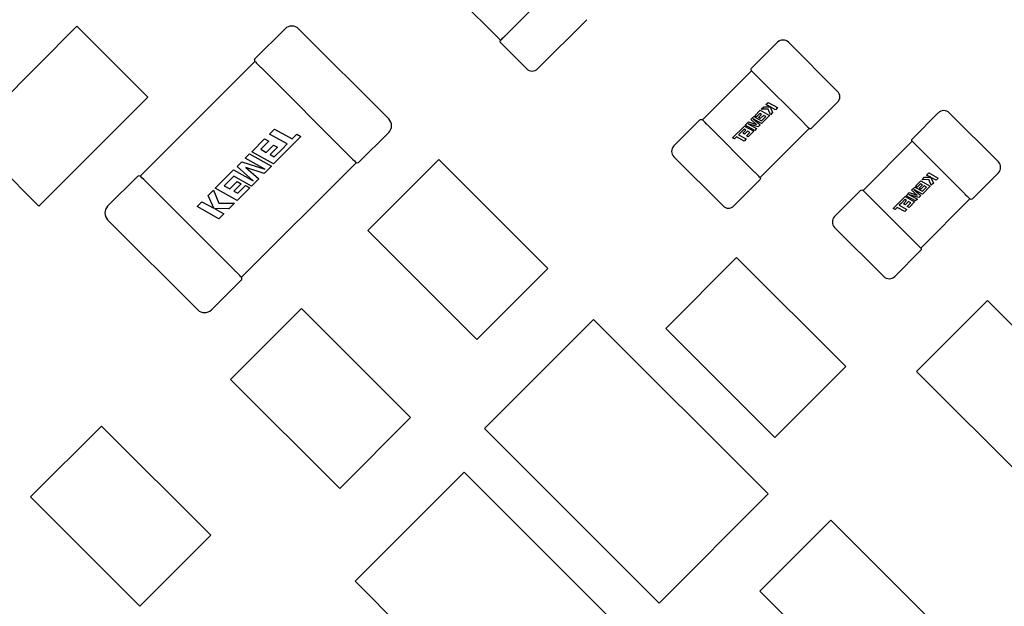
# Model space of a CAD drawing. Header units: millimetres. Extents: x 4 to 585, y 130 to 416.
# Tile 34 of 100: x 343.26 to 349.64, y 164.76 to 168.57. Entities that reach past the tile are written whole.
import ezdxf

# ---------------------------------------------------------------- set-up
doc = ezdxf.new("R2010")
doc.units = ezdxf.units.MM
doc.header["$LTSCALE"] = 0.75
doc.layers.add('Dimensions', color=7, linetype='Continuous', lineweight=13)
doc.layers.add('Visible', color=7, linetype='Continuous', lineweight=25)
doc.styles.get("Standard").update_dxf_attribs({"font": 'cour.ttf'})
doc.dimstyles.new('ISO-25', dxfattribs={"dimtxt": 2.5, "dimasz": 2.5, "dimexe": 1.5, "dimexo": 1.5, "dimgap": 1, "dimtad": 1, "dimdec": 1, "dimdsep": 46, "dimtxsty": 'Standard', "dimcen": 0, "dimclrd": 256, "dimclre": 256, "dimclrt": 256, "dimazin": 2, "dimtp": 0.1, "dimtm": 0.1, "dimtfac": 0.72, "dimtdec": 1, "dimtmove": 0, "dimatfit": 3, "dimfxl": 1, "dimarcsym": 0})

# ---------------------------------------------------------------- blocks, each defined once
blk = doc.blocks.new('*D66')
at = {"layer": 'Defpoints', "color": 0, "transparency": 16777216}
for p in [(365.906998, 168.828999), (374.653969, 168.828999)]:
    blk.add_point(p, dxfattribs=at)
at = {"layer": 'Dimensions', "lineweight": -2, "transparency": 16777216}
blk.add_line((367.406998, 168.828999), (385.303542, 168.828999), dxfattribs=at)
at = {"layer": 'Dimensions', "transparency": 16777216, "insert": (380.478756, 171.233913), "char_height": 2.5, "attachment_point": 5}
blk.add_mtext('20.1', dxfattribs=at)
blk = doc.blocks.new('*D67')
at = {"layer": 'Defpoints', "color": 0, "transparency": 16777216}
for p in [(365.906998, 184.577273), (365.906998, 168.828999)]:
    blk.add_point(p, dxfattribs=at)
at = {"layer": 'Dimensions', "lineweight": -2, "transparency": 16777216}
blk.add_line((365.906998, 170.328999), (365.906998, 195.096504), dxfattribs=at)
at = {"layer": 'Dimensions', "transparency": 16777216, "insert": (363.502084, 190.336888), "char_height": 2.5, "attachment_point": 5, "rotation": 90}
blk.add_mtext('46.7', dxfattribs=at)
blk = doc.blocks.new('*D68')
at = {"layer": 'Defpoints', "color": 0, "transparency": 16777216}
for p in [(352.154398, 184.577273), (352.154398, 178.958599)]:
    blk.add_point(p, dxfattribs=at)
at = {"layer": 'Dimensions', "lineweight": -2, "transparency": 16777216}
blk.add_line((352.154398, 180.458599), (352.154398, 189.976846), dxfattribs=at)
at = {"layer": 'Dimensions', "transparency": 16777216, "insert": (349.749484, 187.777059), "char_height": 2.5, "attachment_point": 5, "rotation": 90}
blk.add_mtext('33', dxfattribs=at)
blk = doc.blocks.new('*D69')
at = {"layer": 'Defpoints', "color": 0, "transparency": 16777216}
for p in [(352.154398, 178.958599), (374.653969, 178.958599)]:
    blk.add_point(p, dxfattribs=at)
at = {"layer": 'Dimensions', "lineweight": -2, "transparency": 16777216}
blk.add_line((353.654398, 178.958599), (385.305679, 178.958599), dxfattribs=at)
at = {"layer": 'Dimensions', "transparency": 16777216, "insert": (380.479824, 181.363513), "char_height": 2.5, "attachment_point": 5}
blk.add_mtext('30.3', dxfattribs=at)

msp = doc.modelspace()

# ---------------------------------------------------------------- linework, layer by layer
at = {"layer": 'Visible'}
for p, q in [((346.054, 168.7505, 2.0435), (346.3723, 168.4322, 2.0435)), ((346.7102, 168.7702, 2.0945), (346.4076, 168.4675, 2.0945)), ((346.6119, 168.2477, 2.0555), (346.9301, 168.5659, 2.0555)), ((342.9208, 167.8161, 2.0555), (343.6279, 168.5232, 2.0555)), ((343.6279, 168.5232, 2.0555), (344.0876, 168.0635, 2.0555)), ((344.9756, 168.5064, 2.363), (344.7808, 168.3116, 2.363)), ((345.6474, 167.923, 2.363), (345.064, 168.5064, 2.363)), ((346.3729, 168.416, 2.0555), (346.5412, 168.2477, 2.0555)), ((346.4005, 168.4605, 2.0935), (346.3998, 168.4598, 2.0935)), ((348.1668, 168.4193, 2.0555), (347.9985, 168.251, 2.0555)), ((348.5557, 168.1011, 2.0555), (348.2375, 168.4193, 2.0555)), ((344.7802, 168.2954, 2.351), (344.0376, 167.5528, 2.351)), ((344.8244, 168.2512, 2.4145), (345.3922, 167.6834, 2.4145)), ((347.9979, 168.2348, 2.0435), (347.6796, 167.9165, 2.0435)), ((348.0254, 168.2072, 2.0935), (348.0261, 168.2065, 2.0935)), ((348.0332, 168.1994, 2.0945), (348.3358, 167.8968, 2.0945)), ((344.0876, 168.0635, 2.0555), (343.3805, 167.3564, 2.0555)), ((348.0912, 168.0162, 2.0958), (348.1048, 168.0297, 2.0958)), ((348.1048, 168.0297, 2.0958), (348.1661, 167.9958, 2.0958)), ((348.3874, 167.8621, 2.0555), (348.5557, 168.0304, 2.0555)), ((348.0184, 167.9434, 2.0958), (348.0536, 167.9786, 2.0958)), ((348.0536, 167.9786, 2.0958), (348.115, 167.9446, 2.0958)), ((348.0611, 167.9861, 2.0958), (348.0768, 168.0017, 2.0958)), ((348.1051, 167.9865, 2.0958), (348.0611, 167.9861, 2.0958)), ((348.0768, 168.0017, 2.0958), (348.1174, 168.0017, 2.0958)), ((348.1174, 168.0017, 2.0958), (348.0912, 168.0162, 2.0958)), ((348.1203, 167.9499, 2.0958), (348.1051, 167.9865, 2.0958)), ((348.1193, 168.0007, 2.0958), (348.1348, 167.9644, 2.0958)), ((348.1526, 167.9822, 2.0958), (348.1193, 168.0007, 2.0958)), ((348.1348, 167.9644, 2.0958), (348.1203, 167.9499, 2.0958)), ((348.1661, 167.9958, 2.0958), (348.1526, 167.9822, 2.0958)), ((349.2082, 167.9621, 2.0555), (349.0399, 167.7938, 2.0555)), ((349.5971, 167.6439, 2.0555), (349.2789, 167.9621, 2.0555)), ((347.6634, 167.9159, 2.0555), (347.4951, 167.7476, 2.0555)), ((347.9575, 167.8824, 2.0958), (347.9784, 167.9033, 2.0958)), ((347.9784, 167.9033, 2.0958), (348.0297, 167.8866, 2.0958)), ((347.9934, 167.9183, 2.0958), (348.0137, 167.9386, 2.0958)), ((348.0297, 167.8866, 2.0958), (347.9934, 167.9183, 2.0958)), ((348.0091, 167.9235, 2.0958), (348.0538, 167.8835, 2.0958)), ((348.0636, 167.8933, 2.0958), (348.0091, 167.9235, 2.0958)), ((348.0137, 167.9386, 2.0958), (348.0633, 167.9111, 2.0958)), ((348.0301, 167.9369, 2.0958), (348.0184, 167.9434, 2.0958)), ((348.0518, 167.9586, 2.0958), (348.0301, 167.9369, 2.0958)), ((348.0428, 167.9318, 2.0958), (348.0632, 167.9523, 2.0958)), ((348.0541, 167.9256, 2.0958), (348.0428, 167.9318, 2.0958)), ((348.0632, 167.9523, 2.0958), (348.0518, 167.9586, 2.0958)), ((348.0745, 167.946, 2.0958), (348.0541, 167.9256, 2.0958)), ((348.0633, 167.9111, 2.0958), (348.0897, 167.9375, 2.0958)), ((348.115, 167.9446, 2.0958), (348.0636, 167.8933, 2.0958)), ((348.0897, 167.9375, 2.0958), (348.0745, 167.946, 2.0958)), ((344.8753, 167.8248, 2.4155), (344.9067, 167.8562, 2.4155)), ((344.9067, 167.8562, 2.4155), (345.0213, 167.7928, 2.4155)), ((345.4526, 167.6398, 2.363), (345.6474, 167.8346, 2.363)), ((347.7079, 167.8883, 2.0935), (347.7072, 167.889, 2.0935)), ((348.0176, 167.5785, 2.0945), (347.7149, 167.8812, 2.0945)), ((347.8753, 167.8002, 2.0958), (347.9517, 167.8767, 2.0958)), ((347.9281, 167.8348, 2.0958), (347.9137, 167.8202, 2.0958)), ((347.9499, 167.8567, 2.0958), (347.9281, 167.8348, 2.0958)), ((347.9409, 167.8299, 2.0958), (347.9613, 167.8504, 2.0958)), ((347.9613, 167.8504, 2.0958), (347.9499, 167.8567, 2.0958)), ((347.9517, 167.8767, 2.0958), (348.0131, 167.8427, 2.0958)), ((347.9726, 167.8441, 2.0958), (347.9522, 167.8237, 2.0958)), ((348.0188, 167.8484, 2.0958), (347.9575, 167.8824, 2.0958)), ((347.9654, 167.8132, 2.0958), (347.9878, 167.8356, 2.0958)), ((347.9878, 167.8356, 2.0958), (347.9726, 167.8441, 2.0958)), ((347.976, 167.8909, 2.0958), (348.0309, 167.8605, 2.0958)), ((348.0411, 167.8708, 2.0958), (347.976, 167.8909, 2.0958)), ((348.0131, 167.8427, 2.0958), (347.9771, 167.8067, 2.0958)), ((348.0309, 167.8605, 2.0958), (348.0188, 167.8484, 2.0958)), ((348.0538, 167.8835, 2.0958), (348.0411, 167.8708, 2.0958)), ((348.0529, 167.5432, 2.0435), (348.3712, 167.8615, 2.0435)), ((348.3429, 167.8897, 2.0935), (348.3436, 167.889, 2.0935)), ((343.3805, 167.3564, 2.0555), (342.9208, 167.8161, 2.0555)), ((344.7598, 167.7093, 2.4155), (344.8432, 167.7927, 2.4155)), ((344.8701, 167.7776, 2.4155), (344.8182, 167.7257, 2.4155)), ((344.8432, 167.7927, 2.4155), (344.8701, 167.7776, 2.4155)), ((344.9899, 167.7614, 2.4155), (344.8753, 167.8248, 2.4155)), ((345.0789, 167.8078, 2.4155), (344.9018, 167.6307, 2.4155)), ((345.0213, 167.7928, 2.4155), (345.0515, 167.823, 2.4155)), ((345.0515, 167.823, 2.4155), (345.0789, 167.8078, 2.4155)), ((347.8871, 167.7936, 2.0958), (347.8753, 167.8002, 2.0958)), ((347.9001, 167.8067, 2.0958), (347.8871, 167.7936, 2.0958)), ((347.9496, 167.7793, 2.0958), (347.9001, 167.8067, 2.0958)), ((347.9137, 167.8202, 2.0958), (347.9632, 167.7928, 2.0958)), ((347.9522, 167.8237, 2.0958), (347.9409, 167.8299, 2.0958)), ((347.9632, 167.7928, 2.0958), (347.9496, 167.7793, 2.0958)), ((347.9771, 167.8067, 2.0958), (347.9654, 167.8132, 2.0958)), ((349.0393, 167.7776, 2.0435), (348.721, 167.4593, 2.0435)), ((344.9018, 167.6307, 2.4155), (344.7598, 167.7093, 2.4155)), ((344.8182, 167.7257, 2.4155), (344.8534, 167.7061, 2.4155)), ((344.8534, 167.7061, 2.4155), (344.9008, 167.7535, 2.4155)), ((344.927, 167.7389, 2.4155), (344.8796, 167.6916, 2.4155)), ((344.9008, 167.7535, 2.4155), (344.927, 167.7389, 2.4155)), ((344.9061, 167.677, 2.4155), (344.9565, 167.7277, 2.4155)), ((344.9565, 167.7277, 2.4155), (344.9899, 167.7614, 2.4155)), ((349.0668, 167.75, 2.0935), (349.0675, 167.7493, 2.0935)), ((349.0746, 167.7422, 2.0945), (349.3772, 167.4396, 2.0945)), ((344.6654, 167.6149, 2.4155), (344.6948, 167.6443, 2.4155)), ((344.6948, 167.6443, 2.4155), (344.8455, 167.5977, 2.4155)), ((344.7185, 167.668, 2.4155), (344.7466, 167.6961, 2.4155)), ((344.8455, 167.5977, 2.4155), (344.7185, 167.668, 2.4155)), ((344.7466, 167.6961, 2.4155), (344.8886, 167.6175, 2.4155)), ((344.8796, 167.6916, 2.4155), (344.9061, 167.677, 2.4155)), ((345.5116, 167.1999, 2.0555), (345.9713, 167.6596, 2.0555)), ((345.9713, 167.6596, 2.0555), (346.6784, 166.9525, 2.0555)), ((347.4951, 167.6769, 2.0555), (347.8133, 167.3587, 2.0555)), ((344.5238, 167.4733, 2.4155), (344.6427, 167.5922, 2.4155)), ((344.6427, 167.5922, 2.4155), (344.7691, 167.5222, 2.4155)), ((344.7691, 167.5222, 2.4155), (344.6654, 167.6149, 2.4155)), ((344.6938, 166.8966, 2.351), (345.4364, 167.6392, 2.351)), ((344.7213, 167.6078, 2.4155), (344.8053, 167.5342, 2.4155)), ((344.8402, 167.5691, 2.4155), (344.7213, 167.6078, 2.4155)), ((344.8886, 167.6175, 2.4155), (344.8402, 167.5691, 2.4155)), ((344.0214, 167.5522, 2.363), (343.8266, 167.3573, 2.363)), ((344.6434, 167.5509, 2.4155), (344.5822, 167.4897, 2.4155)), ((344.6174, 167.4701, 2.4155), (344.6648, 167.5175, 2.4155)), ((344.7583, 167.4872, 2.4155), (344.6434, 167.5509, 2.4155)), ((344.6648, 167.5175, 2.4155), (344.691, 167.5029, 2.4155)), ((344.8053, 167.5342, 2.4155), (344.7583, 167.4872, 2.4155)), ((347.884, 167.3587, 2.0555), (348.0523, 167.527, 2.0555)), ((348.0254, 167.5708, 2.0935), (348.0247, 167.5715, 2.0935)), ((349.0598, 167.4862, 2.0958), (349.095, 167.5214, 2.0958)), ((349.095, 167.5214, 2.0958), (349.1564, 167.4874, 2.0958)), ((349.1025, 167.5289, 2.0958), (349.1182, 167.5445, 2.0958)), ((349.1465, 167.5293, 2.0958), (349.1025, 167.5289, 2.0958)), ((349.1182, 167.5445, 2.0958), (349.1588, 167.5445, 2.0958)), ((349.1326, 167.559, 2.0958), (349.1462, 167.5725, 2.0958)), ((349.1588, 167.5445, 2.0958), (349.1326, 167.559, 2.0958)), ((349.1462, 167.5725, 2.0958), (349.2075, 167.5386, 2.0958)), ((349.1617, 167.4927, 2.0958), (349.1465, 167.5293, 2.0958)), ((349.1607, 167.5435, 2.0958), (349.1762, 167.5072, 2.0958)), ((349.194, 167.525, 2.0958), (349.1607, 167.5435, 2.0958)), ((349.2075, 167.5386, 2.0958), (349.194, 167.525, 2.0958)), ((349.4288, 167.4049, 2.0555), (349.5971, 167.5732, 2.0555)), ((344.6496, 166.9408, 2.4145), (344.0818, 167.5086, 2.4145)), ((344.478, 167.4275, 2.4155), (344.5115, 167.461, 2.4155)), ((344.5115, 167.461, 2.4155), (344.5466, 167.3763, 2.4155)), ((344.6659, 167.3948, 2.4155), (344.5238, 167.4733, 2.4155)), ((344.5822, 167.4897, 2.4155), (344.6174, 167.4701, 2.4155)), ((344.691, 167.5029, 2.4155), (344.6436, 167.4556, 2.4155)), ((344.6436, 167.4556, 2.4155), (344.6701, 167.441, 2.4155)), ((344.7473, 167.4762, 2.4155), (344.6659, 167.3948, 2.4155)), ((344.6701, 167.441, 2.4155), (344.7204, 167.4913, 2.4155)), ((344.7204, 167.4913, 2.4155), (344.7473, 167.4762, 2.4155)), ((348.7048, 167.4587, 2.0555), (348.5365, 167.2904, 2.0555)), ((349.0348, 167.4611, 2.0958), (349.0551, 167.4814, 2.0958)), ((349.0711, 167.4294, 2.0958), (349.0348, 167.4611, 2.0958)), ((349.0505, 167.4663, 2.0958), (349.0952, 167.4263, 2.0958)), ((349.105, 167.4361, 2.0958), (349.0505, 167.4663, 2.0958)), ((349.0551, 167.4814, 2.0958), (349.1047, 167.4539, 2.0958)), ((349.0715, 167.4797, 2.0958), (349.0598, 167.4862, 2.0958)), ((349.0932, 167.5014, 2.0958), (349.0715, 167.4797, 2.0958)), ((349.0842, 167.4746, 2.0958), (349.1046, 167.4951, 2.0958)), ((349.0955, 167.4684, 2.0958), (349.0842, 167.4746, 2.0958)), ((349.1046, 167.4951, 2.0958), (349.0932, 167.5014, 2.0958)), ((349.1159, 167.4888, 2.0958), (349.0955, 167.4684, 2.0958)), ((349.1047, 167.4539, 2.0958), (349.1311, 167.4803, 2.0958)), ((349.1564, 167.4874, 2.0958), (349.105, 167.4361, 2.0958)), ((349.1311, 167.4803, 2.0958), (349.1159, 167.4888, 2.0958)), ((349.1762, 167.5072, 2.0958), (349.1617, 167.4927, 2.0958)), ((344.4054, 167.3549, 2.4155), (344.4368, 167.3863, 2.4155)), ((344.4368, 167.3863, 2.4155), (344.5138, 167.3435, 2.4155)), ((344.5138, 167.3435, 2.4155), (344.478, 167.4275, 2.4155)), ((348.7493, 167.4311, 2.0935), (348.7486, 167.4318, 2.0935)), ((349.059, 167.1213, 2.0945), (348.7563, 167.424, 2.0945)), ((348.9167, 167.343, 2.0958), (348.9931, 167.4195, 2.0958)), ((348.9913, 167.3995, 2.0958), (348.9695, 167.3776, 2.0958)), ((348.9823, 167.3727, 2.0958), (349.0027, 167.3932, 2.0958)), ((349.0027, 167.3932, 2.0958), (348.9913, 167.3995, 2.0958)), ((348.9931, 167.4195, 2.0958), (349.0544, 167.3855, 2.0958)), ((349.014, 167.3869, 2.0958), (348.9936, 167.3665, 2.0958)), ((348.9989, 167.4252, 2.0958), (349.0198, 167.4461, 2.0958)), ((349.0602, 167.3912, 2.0958), (348.9989, 167.4252, 2.0958)), ((349.0292, 167.3784, 2.0958), (349.014, 167.3869, 2.0958)), ((349.0174, 167.4337, 2.0958), (349.0723, 167.4033, 2.0958)), ((349.0825, 167.4136, 2.0958), (349.0174, 167.4337, 2.0958)), ((349.0544, 167.3855, 2.0958), (349.0185, 167.3495, 2.0958)), ((349.0198, 167.4461, 2.0958), (349.0711, 167.4294, 2.0958)), ((349.0723, 167.4033, 2.0958), (349.0602, 167.3912, 2.0958)), ((349.0952, 167.4263, 2.0958), (349.0825, 167.4136, 2.0958)), ((349.0943, 167.086, 2.0435), (349.4126, 167.4043, 2.0435)), ((349.3843, 167.4325, 2.0935), (349.385, 167.4318, 2.0935)), ((344.5474, 167.2763, 2.4155), (344.4054, 167.3549, 2.4155)), ((344.5183, 167.3412, 2.4155), (344.5788, 167.3077, 2.4155)), ((344.6122, 167.3411, 2.4155), (344.5183, 167.3412, 2.4155)), ((344.5466, 167.3763, 2.4155), (344.6485, 167.3774, 2.4155)), ((344.6485, 167.3774, 2.4155), (344.6122, 167.3411, 2.4155)), ((348.9285, 167.3364, 2.0958), (348.9167, 167.343, 2.0958)), ((348.9415, 167.3495, 2.0958), (348.9285, 167.3364, 2.0958)), ((348.991, 167.3221, 2.0958), (348.9415, 167.3495, 2.0958)), ((348.9695, 167.3776, 2.0958), (348.9551, 167.363, 2.0958)), ((348.9551, 167.363, 2.0958), (349.0046, 167.3356, 2.0958)), ((348.9936, 167.3665, 2.0958), (348.9823, 167.3727, 2.0958)), ((349.0046, 167.3356, 2.0958), (348.991, 167.3221, 2.0958)), ((349.0068, 167.356, 2.0958), (349.0292, 167.3784, 2.0958)), ((349.0185, 167.3495, 2.0958), (349.0068, 167.356, 2.0958)), ((343.8266, 167.269, 2.363), (344.41, 166.6856, 2.363)), ((344.5788, 167.3077, 2.4155), (344.5474, 167.2763, 2.4155)), ((346.2187, 166.4928, 2.0555), (345.5116, 167.1999, 2.0555)), ((348.5365, 167.2197, 2.0555), (348.8547, 166.9015, 2.0555)), ((348.9254, 166.9015, 2.0555), (349.0937, 167.0698, 2.0555)), ((349.0668, 167.1136, 2.0935), (349.0661, 167.1143, 2.0935)), ((347.9017, 167.0246, 2.0555), (347.442, 166.5649, 2.0555)), ((348.6088, 166.3175, 2.0555), (347.9017, 167.0246, 2.0555)), ((346.6784, 166.9525, 2.0555), (346.2187, 166.4928, 2.0555)), ((344.4984, 166.6856, 2.363), (344.6932, 166.8804, 2.363)), ((344.6226, 166.2347, 2.0555), (345.0823, 166.6944, 2.0555)), ((345.0823, 166.6944, 2.0555), (345.7894, 165.9873, 2.0555)), ((349.0676, 166.2855, 2.0555), (349.5273, 166.7452, 2.0555)), ((349.5273, 166.7452, 2.0555), (350.2344, 166.0381, 2.0555)), ((346.268, 165.9167, 1.9555), (346.9751, 166.6238, 1.9555)), ((346.9751, 166.6238, 1.9555), (348.1064, 165.4925, 1.9555)), ((347.442, 166.5649, 2.0555), (348.1491, 165.8578, 2.0555)), ((348.1491, 165.8578, 2.0555), (348.6088, 166.3175, 2.0555)), ((349.7747, 165.5784, 2.0555), (349.0676, 166.2855, 2.0555)), ((345.3297, 165.5276, 2.0555), (344.6226, 166.2347, 2.0555)), ((345.7894, 165.9873, 2.0555), (345.3297, 165.5276, 2.0555)), ((343.3272, 165.4727, 2.0555), (343.7869, 165.9324, 2.0555)), ((343.7869, 165.9324, 2.0555), (344.494, 165.2253, 2.0555)), ((347.3993, 164.7854, 1.9555), (346.268, 165.9167, 1.9555)), ((345.4298, 164.9261, 1.9555), (346.1369, 165.6332, 1.9555)), ((346.1369, 165.6332, 1.9555), (347.2682, 164.5019, 1.9555)), ((344.0343, 164.7656, 2.0555), (343.3272, 165.4727, 2.0555)), ((348.1064, 165.4925, 1.9555), (347.3993, 164.7854, 1.9555)), ((348.0516, 164.8631, 2.0555), (348.5113, 165.3228, 2.0555)), ((348.5113, 165.3228, 2.0555), (349.2184, 164.6157, 2.0555)), ((344.494, 165.2253, 2.0555), (344.0343, 164.7656, 2.0555)), ((346.5611, 163.7948, 1.9555), (345.4298, 164.9261, 1.9555)), ((348.7587, 164.156, 2.0555), (348.0516, 164.8631, 2.0555))]:
    msp.add_line(p, q, dxfattribs=at)
for centre, radius, start, end in [((345.0198, 168.4622, 2.363), 0.0625, 45, 135), ((348.2022, 168.384, 2.0555), 0.05, 45, 135), ((344.7893, 168.3031, 2.363), 0.012, 135, 224.88357), ((346.5766, 168.283, 2.0555), 0.05, 225, 315), ((348.5204, 168.0658, 2.0555), 0.05, 315, 45), ((349.2436, 167.9268, 2.0555), 0.05, 45, 135), ((345.6032, 167.8788, 2.363), 0.0625, 315, 45), ((347.5304, 167.7122, 2.0555), 0.05, 135, 225), ((349.5618, 167.6086, 2.0555), 0.05, 315, 45), ((343.8708, 167.3132, 2.363), 0.0625, 135, 225), ((347.8486, 167.394, 2.0555), 0.05, 225, 315), ((348.5718, 167.255, 2.0555), 0.05, 135, 225), ((344.6847, 166.8889, 2.363), 0.012, 315, 44.88357), ((348.89, 166.9368, 2.0555), 0.05, 225, 315), ((344.4542, 166.7298, 2.363), 0.0625, 225, 315)]:
    msp.add_arc(centre, radius, start, end, dxfattribs=at)
at = {"layer": 'Visible', "extrusion": (3.6086e-12, 3.6086e-12, -1)}
msp.add_arc((-346.3814, 168.4244, -2.0555), 0.012, 315, 45, dxfattribs=at)
at = {"layer": 'Visible', "extrusion": (0.707107, -0.707107, 0)}
msp.add_arc((364.0607, 2.0555, 125.8226), 0.038, 90, 180, dxfattribs=at)
at = {"layer": 'Visible', "extrusion": (0.707107, 0.707107, 0)}
for centre, radius, start, end in [((-124.8451, 2.363, 362.7991), 0.0505, 0.15492, 89.84508), ((-127.1507, 2.0555, 365.0316), 0.038, 0, 90), ((-127.6007, 2.0555, 365.0316), 0.038, 90, 180), ((-128.2103, 2.0555, 365.4447), 0.038, 0, 90), ((-125.6701, 2.363, 362.7991), 0.0505, 90.15492, 179.84508), ((-124.8561, 2.352, 361.7491), 0.0625, 79.73595, 79.86314), ((-128.6603, 2.0555, 365.4447), 0.038, 90, 180), ((-125.6591, 2.352, 361.7491), 0.0625, 100.13686, 100.26405), ((-125.6591, 2.352, 361.7491), 0.0625, 169.73595, 169.86314)]:
    msp.add_arc(centre, radius, start, end, dxfattribs=at)
at = {"layer": 'Visible', "extrusion": (-0.707107, -0.707107, 0)}
for centre, radius, start, end in [((124.8561, 2.352, -362.7991), 0.0625, 169.73595, 169.86314), ((124.8561, 2.352, -362.7991), 0.0625, 100.13686, 100.26405), ((127.1507, 2.0555, -364.5816), 0.038, 90, 180), ((125.6591, 2.352, -362.7991), 0.0625, 79.73595, 79.86314), ((124.8451, 2.363, -361.7491), 0.0505, 90.15492, 179.84508), ((127.6007, 2.0555, -364.5816), 0.038, 360, 90), ((128.2103, 2.0555, -364.9947), 0.038, 90, 180), ((128.6603, 2.0555, -364.9947), 0.038, 360, 90), ((125.6701, 2.363, -361.7491), 0.0505, 0.15492, 89.84508)]:
    msp.add_arc(centre, radius, start, end, dxfattribs=at)
at = {"layer": 'Visible', "extrusion": (-3.6086e-12, 3.6086e-12, -1)}
for centre, start, end in [((-348.007, 168.2426, -2.0555), 315, 45), ((-347.6718, 167.9074, -2.0555), 45, 135), ((-348.379, 167.8706, -2.0555), 225, 315), ((-349.0484, 167.7854, -2.0555), 315, 45), ((-348.0438, 167.5354, -2.0555), 135, 225), ((-348.7132, 167.4502, -2.0555), 45, 135), ((-349.4204, 167.4134, -2.0555), 225, 315), ((-349.0852, 167.0782, -2.0555), 135, 225)]:
    msp.add_arc(centre, 0.012, start, end, dxfattribs=at)
at = {"layer": 'Visible', "extrusion": (3.6086e-12, -3.6086e-12, -1)}
for centre, start, end in [((-345.4441, 167.6483, -2.363), 225, 314.92477), ((-344.0299, 167.5437, -2.363), 45, 134.92477)]:
    msp.add_arc(centre, 0.012, start, end, dxfattribs=at)
at = {"layer": 'Visible'}
for points in [[(346.4076, 168.4675, 2.0945), (346.4054, 168.4653, 2.0945), (346.4029, 168.463, 2.0941), (346.4005, 168.4605, 2.0935)], [(344.8165, 168.2589, 2.4135), (344.8192, 168.2562, 2.4141), (344.8219, 168.2536, 2.4145), (344.8244, 168.2512, 2.4145)], [(348.0261, 168.2065, 2.0935), (348.0285, 168.204, 2.0941), (348.031, 168.2017, 2.0945), (348.0332, 168.1994, 2.0945)], [(348.3358, 167.8968, 2.0945), (348.3381, 167.8946, 2.0945), (348.3404, 167.8921, 2.0941), (348.3429, 167.8897, 2.0935)], [(347.7149, 167.8812, 2.0945), (347.7127, 167.8834, 2.0945), (347.7104, 167.8859, 2.0941), (347.7079, 167.8883, 2.0935)], [(349.0675, 167.7493, 2.0935), (349.0699, 167.7468, 2.0941), (349.0724, 167.7445, 2.0945), (349.0746, 167.7422, 2.0945)], [(345.3922, 167.6834, 2.4145), (345.3946, 167.6809, 2.4145), (345.3972, 167.6782, 2.4141), (345.3999, 167.6755, 2.4135)], [(348.0247, 167.5715, 2.0935), (348.0223, 167.574, 2.0941), (348.0198, 167.5763, 2.0945), (348.0176, 167.5785, 2.0945)], [(344.0818, 167.5086, 2.4145), (344.0794, 167.5111, 2.4145), (344.0768, 167.5138, 2.4141), (344.0741, 167.5164, 2.4135)], [(348.7563, 167.424, 2.0945), (348.7541, 167.4262, 2.0945), (348.7518, 167.4287, 2.0941), (348.7493, 167.4311, 2.0935)], [(349.3772, 167.4396, 2.0945), (349.3795, 167.4374, 2.0945), (349.3818, 167.4349, 2.0941), (349.3843, 167.4325, 2.0935)], [(349.0661, 167.1143, 2.0935), (349.0637, 167.1168, 2.0941), (349.0612, 167.1191, 2.0945), (349.059, 167.1213, 2.0945)], [(344.6574, 166.9331, 2.4135), (344.6548, 166.9358, 2.4141), (344.6521, 166.9384, 2.4145), (344.6496, 166.9408, 2.4145)]]:
    msp.add_open_spline(points, degree=3, dxfattribs=at)

# ---------------------------------------------------------------- dimensions: what is measured, and where the dimension line sits
at = {"layer": 'Dimensions'}
for feature_location, offset, dtype, picture, middle in [((365.907, 168.829), (0, 15.7483), 1, '*D67', (363.5021, 190.3369)), ((352.1544, 178.9586), (0, 5.6187), 1, '*D68', (349.7495, 187.7771)), ((352.1544, 178.9586), (22.4996, 0), 0, '*D69', (380.4798, 181.3635)), ((365.907, 168.829), (8.747, 0), 0, '*D66', (380.4788, 171.2339))]:
    dim = msp.add_ordinate_dim(feature_location=feature_location, offset=offset, dtype=dtype, origin=(319.1964, 148.6866), dimstyle='ISO-25', override={"dimlfac": 1}, dxfattribs=at)
    dim.commit()
    dim.dimension.update_dxf_attribs({"geometry": picture, "text_midpoint": middle})

doc.saveas('drawing.dxf')
